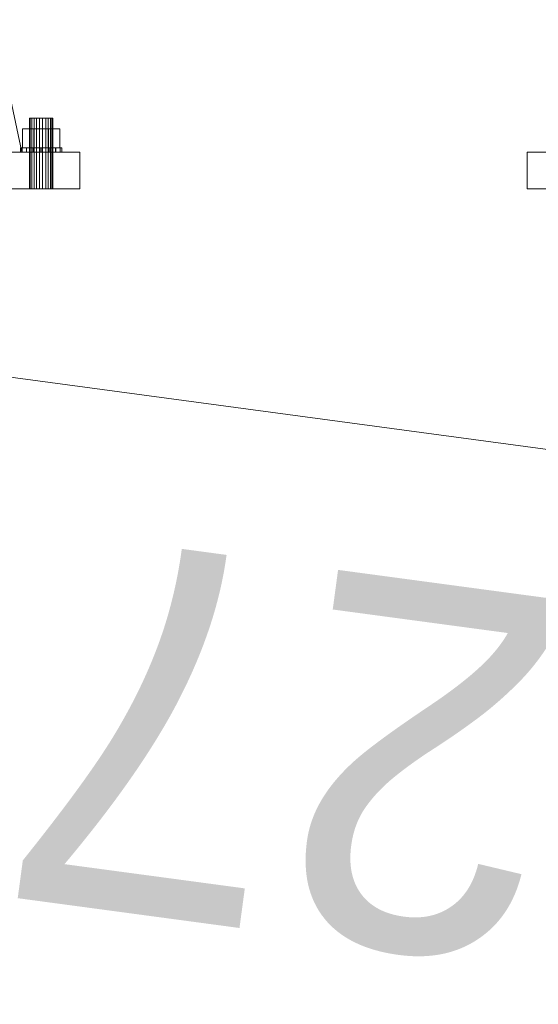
# Model space of a CAD drawing. Header units: millimetres. Extents: x -4738 to 65662, y -68080 to 6847.
# Tile 54 of 256: x -2681 to -2329, y -36554 to -35885. Entities that reach past the tile are written whole.
import ezdxf

# ---------------------------------------------------------------- set-up
doc = ezdxf.new("R2010")
doc.units = ezdxf.units.MM
doc.layers.add('COTAS_P', color=1, linetype='Continuous', lineweight=0)
doc.layers.add('frontal_C10', color=7, linetype='Continuous', lineweight=0)
doc.dimstyles.new('R19_100', dxfattribs={"dimtxt": 250, "dimasz": 150, "dimexe": 150, "dimexo": 80, "dimgap": 100, "dimtad": 1, "dimtih": 1, "dimtoh": 1, "dimdsep": 46, "dimcen": 0.09, "dimadec": 0, "dimazin": 0, "dimtfac": 1, "dimtdec": 4, "dimtofl": 0, "dimtmove": 0, "dimatfit": 3, "dimfxl": 1, "dimtolj": 1, "dimtzin": 0, "dimarcsym": 0})

# ---------------------------------------------------------------- blocks, each defined once
blk = doc.blocks.new('DIM_R31_46')
at = {"layer": 'COTAS_P'}
for p, q in [((-4100, -35030), (-4219.91, -35921.98)), ((140, -35600), (20.09, -36491.98)), ((-4219.91, -35921.98), (-4065.25, -35897.36)), ((20.09, -36491.98), (-4219.91, -35921.98)), ((-4219.91, -35921.98), (-4077.24, -35986.56)), ((20.09, -36491.98), (-122.58, -36427.39)), ((20.09, -36491.98), (-134.57, -36516.59))]:
    blk.add_line(p, q, dxfattribs=at)
blk.add_text('4278.14 P', height=250, rotation=172.34341, dxfattribs=at).set_placement((-2113.24, -36306.08))

msp = doc.modelspace()

# ---------------------------------------------------------------- linework, layer by layer
at = {"layer": 'frontal_C10'}
for p, q in [((-2679.937, -35975), (-2784.943, -35480.889)), ((-2674.189, -35952), (-2674.765, -35952)), ((-2674.765, -35952), (-2673.214, -35952)), ((-2674.765, -36000), (-2674.765, -35952)), ((-2671.639, -35952), (-2674.189, -35952)), ((-2674.189, -36000), (-2674.189, -35952)), ((-2673.214, -35952), (-2669.951, -35952)), ((-2673.214, -36000), (-2673.214, -35952)), ((-2667.8, -35952), (-2671.639, -35952)), ((-2671.639, -36000), (-2671.639, -35952)), ((-2669.951, -35952), (-2665.85, -35952)), ((-2669.951, -36000), (-2669.951, -35952)), ((-2663.699, -35952), (-2667.8, -35952)), ((-2667.8, -36000), (-2667.8, -35952)), ((-2665.85, -35952), (-2662.01, -35952)), ((-2665.85, -36000), (-2665.85, -35952)), ((-2660.436, -35952), (-2663.699, -35952)), ((-2663.699, -35952), (-2663.699, -36000)), ((-2662.01, -35952), (-2659.461, -35952)), ((-2662.01, -36000), (-2662.01, -35952)), ((-2658.884, -35952), (-2660.436, -35952)), ((-2660.436, -36000), (-2660.436, -35952)), ((-2659.461, -35952), (-2658.884, -35952)), ((-2659.461, -36000), (-2659.461, -35952)), ((-2658.884, -36000), (-2658.884, -35952)), ((-2674.528, -35959.2), (-2679.529, -35959.2)), ((-2679.529, -35959.2), (-2671.826, -35959.2)), ((-2679.529, -35972), (-2679.529, -35959.2)), ((-2661.823, -35959.2), (-2674.528, -35959.2)), ((-2674.528, -35972), (-2674.528, -35959.2)), ((-2671.826, -35959.2), (-2659.122, -35959.2)), ((-2671.826, -35972), (-2671.826, -35959.2)), ((-2654.12, -35959.2), (-2661.823, -35959.2)), ((-2661.823, -35959.2), (-2661.823, -35972)), ((-2659.122, -35959.2), (-2654.12, -35959.2)), ((-2659.122, -35972), (-2659.122, -35959.2)), ((-2654.12, -35972), (-2654.12, -35959.2)), ((-2679.712, -35972), (-2680.824, -35972)), ((-2680.824, -35972), (-2679.805, -35972)), ((-2680.824, -35975), (-2680.824, -35972)), ((-2679.805, -35972), (-2676.811, -35972)), ((-2679.805, -35975), (-2679.805, -35972)), ((-2676.637, -35972), (-2679.712, -35972)), ((-2679.712, -35975), (-2679.712, -35972)), ((-2671.826, -35972), (-2679.529, -35972)), ((-2679.529, -35972), (-2674.528, -35972)), ((-2676.811, -35972), (-2672.295, -35972)), ((-2676.811, -35975), (-2676.811, -35972)), ((-2672.069, -35972), (-2676.637, -35972)), ((-2676.637, -35975), (-2676.637, -35972)), ((-2674.528, -35972), (-2661.823, -35972)), ((-2672.295, -35972), (-2666.947, -35972)), ((-2672.295, -35975), (-2672.295, -35972)), ((-2666.702, -35972), (-2672.069, -35972)), ((-2672.069, -35975), (-2672.069, -35972)), ((-2659.122, -35972), (-2671.826, -35972)), ((-2666.947, -35972), (-2661.581, -35972)), ((-2666.947, -35975), (-2666.947, -35972)), ((-2661.354, -35972), (-2666.702, -35972)), ((-2666.702, -35975), (-2666.702, -35972)), ((-2661.823, -35972), (-2654.12, -35972)), ((-2661.581, -35972), (-2657.012, -35972)), ((-2661.581, -35975), (-2661.581, -35972)), ((-2656.839, -35972), (-2661.354, -35972)), ((-2661.354, -35972), (-2661.354, -35975)), ((-2654.12, -35972), (-2659.122, -35972)), ((-2657.012, -35972), (-2653.938, -35972)), ((-2657.012, -35975), (-2657.012, -35972)), ((-2653.844, -35972), (-2656.839, -35972)), ((-2656.839, -35975), (-2656.839, -35972)), ((-2653.938, -35972), (-2652.825, -35972)), ((-2653.938, -35975), (-2653.938, -35972)), ((-2652.825, -35972), (-2653.844, -35972)), ((-2653.844, -35975), (-2653.844, -35972)), ((-2652.825, -35975), (-2652.825, -35972)), ((-2640.6, -35975), (-2751.06, -35975)), ((-2735.167, -35975), (-2679.937, -35975)), ((-2687.49, -35975), (-2640.6, -35975)), ((-2679.937, -35975), (-2681.891, -35975)), ((-2679.805, -35975), (-2680.824, -35975)), ((-2680.824, -35975), (-2679.712, -35975)), ((-2676.811, -35975), (-2679.805, -35975)), ((-2679.712, -35975), (-2676.637, -35975)), ((-2672.295, -35975), (-2676.811, -35975)), ((-2676.637, -35975), (-2672.069, -35975)), ((-2666.947, -35975), (-2672.295, -35975)), ((-2672.069, -35975), (-2666.702, -35975)), ((-2661.581, -35975), (-2666.947, -35975)), ((-2666.702, -35975), (-2661.354, -35975)), ((-2657.012, -35975), (-2661.581, -35975)), ((-2661.354, -35975), (-2656.839, -35975)), ((-2653.938, -35975), (-2657.012, -35975)), ((-2656.839, -35975), (-2653.844, -35975)), ((-2652.825, -35975), (-2653.938, -35975)), ((-2653.844, -35975), (-2652.825, -35975)), ((-2640.6, -36000), (-2640.6, -35975)), ((-2289.786, -35975), (-2336.676, -35975)), ((-2336.676, -35975), (-2226.216, -35975)), ((-2336.676, -36000), (-2336.676, -35975)), ((-2751.06, -36000), (-2640.6, -36000)), ((-2640.6, -36000), (-2687.49, -36000)), ((-2673.214, -36000), (-2674.765, -36000)), ((-2674.765, -36000), (-2674.189, -36000)), ((-2674.189, -36000), (-2671.639, -36000)), ((-2669.951, -36000), (-2673.214, -36000)), ((-2671.639, -36000), (-2667.8, -36000)), ((-2665.85, -36000), (-2669.951, -36000)), ((-2667.8, -36000), (-2663.699, -36000)), ((-2662.01, -36000), (-2665.85, -36000)), ((-2663.699, -36000), (-2660.436, -36000)), ((-2659.461, -36000), (-2662.01, -36000)), ((-2660.436, -36000), (-2658.884, -36000)), ((-2658.884, -36000), (-2659.461, -36000)), ((-2226.216, -36000), (-2336.676, -36000)), ((-2336.676, -36000), (-2289.786, -36000))]:
    msp.add_line(p, q, dxfattribs=at)

# ---------------------------------------------------------------- dimensions: what is measured, and where the dimension line sits
at = {"layer": 'COTAS_P'}
dim = msp.add_aligned_dim(p1=(140, -35600), p2=(-4100, -35030), distance=900, text='<> P', dimstyle='R19_100', dxfattribs=at)
dim.commit()
dim.dimension.update_dxf_attribs({"geometry": 'DIM_R31_46', "text_midpoint": (-2099.912, -36206.976)})

doc.saveas('drawing.dxf')
